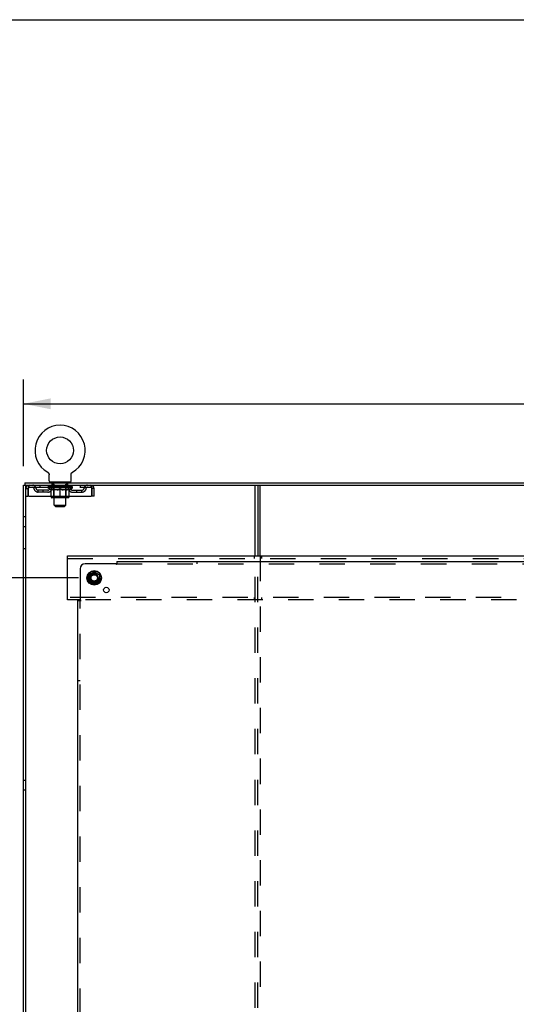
# Model space of a CAD drawing. Header units: inches. Extents: x 0 to 236, y 0 to 153.
# Tile 11 of 37: x 79 to 104, y 102 to 153. Entities that reach past the tile are written whole.
import ezdxf

# ---------------------------------------------------------------- set-up
doc = ezdxf.new("R2010")
doc.units = ezdxf.units.IN
doc.header["$LTSCALE"] = 12.986111
doc.header["$MEASUREMENT"] = 0
doc.linetypes.add('DOT', pattern=[0.2, 0.1, -0.1])
doc.linetypes.add('HIDDEN', pattern=[0.2, 0.1, -0.1])
doc.layers.get('0').update_dxf_attribs({"linetype": 'CONTINUOUS'})
for name, color, linetype in [('DEFAULT_2', 8, 'HIDDEN'), ('DIMENSIONS', 7, 'CONTINUOUS'), ('SUBPANELS', 7, 'CONTINUOUS')]:
    doc.layers.add(name, color=color, linetype=linetype)
doc.styles.get("Standard").update_dxf_attribs({"font": 'arial.ttf'})
doc.dimstyles.new('DIMSTYLE_1', dxfattribs={"dimtxt": 1.041667, "dimasz": 1.388889, "dimexe": 0.09, "dimexo": 0.07, "dimgap": 0.0375, "dimtad": 0, "dimtih": 1, "dimtoh": 1, "dimzin": 4, "dimdsep": 46, "dimtxsty": 'Standard', "dimblk": '_FILLED', "dimblk1": '_FILLED', "dimblk2": '_FILLED', "dimcen": 0.09, "dimadec": 3, "dimazin": 1, "dimtfac": 1, "dimtdec": 3, "dimtofl": 0, "dimtmove": 0, "dimatfit": 3, "dimldrblk": '_FILLED', "dimfxl": 0, "dimtolj": 1, "dimtzin": 4, "dimarcsym": 0})

# ---------------------------------------------------------------- blocks, each defined once
blk = doc.blocks.new('_FILLED')
at = {"color": 0, "linetype": 'ByBlock'}
blk.add_solid([(0, 0), (-1, 0.2), (-1, -0.2)], dxfattribs=at)
blk = doc.blocks.new('*D5')
at = {"layer": 'DIMENSIONS', "color": 2, "linetype": 'Continuous'}
for p, q in [((79.091, 129.895), (79.091, 134.343)), ((197.091, 129.895), (197.091, 134.343)), ((79.091, 133.093), (135.345, 133.093)), ((197.091, 133.093), (140.836, 133.093))]:
    blk.add_line(p, q, dxfattribs=at)
at = {"layer": 'DIMENSIONS', "color": 2, "linetype": 'Continuous', "xscale": 1.3888888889, "yscale": 1.3888888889, "zscale": 1.3888888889, "rotation": 180}
blk.add_blockref('_FILLED', (79.091, 133.093), dxfattribs=at)
at = {"layer": 'DIMENSIONS', "color": 2, "linetype": 'Continuous', "xscale": 1.3888888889, "yscale": 1.3888888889, "zscale": 1.3888888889}
blk.add_blockref('_FILLED', (197.091, 133.093), dxfattribs=at)
at = {"layer": 'DIMENSIONS', "color": 2, "linetype": 'Continuous', "insert": (138.091, 133.614), "char_height": 1.0417, "width": 4.44935, "attachment_point": 2, "line_spacing_factor": 0.9}
blk.add_mtext('118.00', dxfattribs=at)
blk = doc.blocks.new('*D9')
at = {"layer": 'DIMENSIONS', "color": 2, "linetype": 'Continuous'}
for p, q in [((75.854, 128.922), (75.854, 131.7)), ((78.181, 128.922), (74.604, 128.922)), ((81.909, 124.172), (74.604, 124.172)), ((75.854, 124.172), (75.854, 121.395))]:
    blk.add_line(p, q, dxfattribs=at)
at = {"layer": 'DIMENSIONS', "color": 2, "linetype": 'Continuous', "xscale": 1.3888888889, "yscale": 1.3888888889, "zscale": 1.3888888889}
for p, rotation in [((75.854, 128.922), 270), ((75.854, 124.172), 90)]:
    blk.add_blockref('_FILLED', p, dxfattribs=dict(at, rotation=rotation))
at = {"layer": 'DIMENSIONS', "color": 2, "linetype": 'Continuous', "insert": (75.854, 127.944), "char_height": 1.0417, "width": 2.8307, "attachment_point": 2, "line_spacing_factor": 0.9}
blk.add_mtext('4.75\\PI.D.', dxfattribs=at)
blk = doc.blocks.new('*D12')
at = {"layer": 'DIMENSIONS', "color": 2, "linetype": 'Continuous'}
for p, q in [((82.716, 54.895), (82.716, 64.193)), ((79.216, 62.943), (76.438, 62.943)), ((82.716, 62.943), (85.486, 62.943))]:
    blk.add_line(p, q, dxfattribs=at)
at = {"layer": 'DIMENSIONS', "color": 2, "linetype": 'Continuous', "xscale": 1.3888888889, "yscale": 1.3888888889, "zscale": 1.3888888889}
blk.add_blockref('_FILLED', (79.216, 62.943), dxfattribs=at)
at = {"layer": 'DIMENSIONS', "color": 2, "linetype": 'Continuous', "xscale": 1.3888888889, "yscale": 1.3888888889, "zscale": 1.3888888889, "rotation": 180}
blk.add_blockref('_FILLED', (82.716, 62.943), dxfattribs=at)
at = {"layer": 'DIMENSIONS', "color": 2, "linetype": 'Continuous', "insert": (86.007, 63.464), "char_height": 1.0417, "width": 2.8307, "attachment_point": 1, "line_spacing_factor": 0.9}
blk.add_mtext('3.50\\PI.D.', dxfattribs=at)
blk = doc.blocks.new('*D36')
at = {"layer": 'DIMENSIONS', "color": 2, "linetype": 'Continuous'}
for p, q in [((81.909, 124.172), (70.778, 124.172)), ((72.028, 124.172), (72.028, 90.852)), ((72.028, 53.922), (72.028, 87.206)), ((81.909, 53.922), (70.778, 53.922))]:
    blk.add_line(p, q, dxfattribs=at)
at = {"layer": 'DIMENSIONS', "color": 2, "linetype": 'Continuous', "xscale": 1.3888888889, "yscale": 1.3888888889, "zscale": 1.3888888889}
for p, rotation in [((72.028, 124.172), 90), ((72.028, 53.922), 270)]:
    blk.add_blockref('_FILLED', p, dxfattribs=dict(at, rotation=rotation))
at = {"layer": 'DIMENSIONS', "color": 2, "linetype": 'Continuous', "insert": (72.028, 90.331), "char_height": 1.0417, "width": 3.64002, "attachment_point": 2, "line_spacing_factor": 0.9}
blk.add_mtext('70.25\\PREF', dxfattribs=at)

msp = doc.modelspace()

# ---------------------------------------------------------------- linework, layer by layer
at = {"color": 7, "linetype": 'Continuous'}
for p, q in [((0, 152.778), (236.111, 152.778)), ((80.331, 129.585), (80.33, 129.586)), ((80.33, 129.586), (80.335, 129.583)), ((80.332, 129.585), (80.333, 129.584)), ((80.335, 129.583), (80.339, 129.58)), ((80.339, 129.58), (80.343, 129.577)), ((80.343, 129.577), (80.347, 129.574)), ((80.347, 129.574), (80.351, 129.571)), ((80.351, 129.571), (80.355, 129.568)), ((80.355, 129.568), (80.359, 129.564)), ((80.359, 129.564), (80.363, 129.561)), ((80.362, 129.561), (80.366, 129.557)), ((80.366, 129.557), (80.369, 129.553)), ((80.369, 129.553), (80.373, 129.549)), ((80.372, 129.549), (80.376, 129.545)), ((80.376, 129.545), (80.379, 129.541)), ((80.378, 129.541), (80.381, 129.537)), ((80.381, 129.537), (80.384, 129.533)), ((80.384, 129.533), (80.386, 129.528)), ((80.386, 129.528), (80.389, 129.524)), ((80.389, 129.524), (80.391, 129.519)), ((80.391, 129.519), (80.393, 129.514)), ((80.393, 129.514), (80.395, 129.51)), ((80.395, 129.51), (80.396, 129.505)), ((80.396, 129.505), (80.398, 129.5)), ((80.398, 129.5), (80.399, 129.495)), ((80.399, 129.495), (80.4, 129.49)), ((80.4, 129.49), (80.401, 129.485)), ((80.401, 129.485), (80.402, 129.48)), ((80.402, 129.48), (80.403, 129.475)), ((80.403, 129.465), (80.403, 129.461)), ((80.403, 129.146), (80.403, 129.461)), ((81.528, 129.146), (81.528, 129.461)), ((81.529, 129.475), (81.53, 129.48)), ((81.529, 129.47), (81.529, 129.475)), ((81.53, 129.485), (81.531, 129.49)), ((81.53, 129.48), (81.53, 129.485)), ((81.531, 129.49), (81.532, 129.495)), ((81.532, 129.495), (81.534, 129.5)), ((81.534, 129.5), (81.535, 129.505)), ((81.535, 129.505), (81.537, 129.51)), ((81.537, 129.51), (81.539, 129.514)), ((81.539, 129.514), (81.541, 129.519)), ((81.541, 129.519), (81.543, 129.524)), ((81.543, 129.524), (81.545, 129.528)), ((81.545, 129.528), (81.548, 129.533)), ((81.548, 129.533), (81.55, 129.537)), ((81.55, 129.537), (81.553, 129.541)), ((81.553, 129.541), (81.556, 129.545)), ((81.556, 129.545), (81.559, 129.549)), ((81.559, 129.549), (81.562, 129.553)), ((81.562, 129.553), (81.566, 129.557)), ((81.566, 129.557), (81.569, 129.561)), ((81.569, 129.561), (81.573, 129.564)), ((81.573, 129.564), (81.576, 129.568)), ((81.576, 129.568), (81.58, 129.571)), ((81.58, 129.571), (81.584, 129.574)), ((81.584, 129.574), (81.588, 129.577)), ((81.588, 129.577), (81.592, 129.58)), ((81.592, 129.58), (81.597, 129.583)), ((81.592, 129.58), (81.594, 129.581)), ((81.597, 129.583), (81.601, 129.586)), ((81.598, 129.584), (81.6, 129.585)), ((79.091, 45.172), (79.091, 128.922)), ((79.091, 128.922), (197.091, 128.922)), ((79.153, 129.047), (79.153, 128.922)), ((79.153, 129.047), (197.028, 129.047)), ((79.216, 45.172), (79.216, 128.922)), ((79.216, 128.755), (79.32, 128.755)), ((79.32, 128.755), (79.32, 128.36)), ((80.466, 129.077), (80.466, 129.047)), ((81.466, 129.077), (80.466, 129.077)), ((81.466, 129.077), (81.466, 129.047)), ((82.612, 128.36), (82.612, 128.755)), ((82.716, 128.755), (82.612, 128.755)), ((90.966, 125.297), (90.966, 128.922)), ((91.091, 128.922), (91.091, 125.297)), ((79.216, 128.36), (79.32, 128.36)), ((80.502, 128.318), (80.502, 128.36)), ((81.392, 128.281), (80.539, 128.281)), ((80.666, 127.896), (80.666, 128.281)), ((80.966, 128.281), (80.966, 128.36)), ((81.266, 127.896), (81.266, 128.281)), ((81.429, 128.318), (81.429, 128.36)), ((82.716, 128.36), (82.612, 128.36)), ((80.735, 127.827), (80.666, 127.896)), ((80.666, 127.896), (81.266, 127.896)), ((80.735, 127.827), (81.197, 127.827)), ((81.197, 127.827), (81.266, 127.896)), ((79.091, 125.672), (79.216, 125.672)), ((81.341, 123.047), (81.341, 125.297)), ((81.341, 125.297), (194.466, 125.297)), ((82.438, 124.327), (82.438, 124.018)), ((82.443, 124.335), (82.711, 124.49)), ((82.721, 124.49), (82.988, 124.335)), ((82.993, 124.327), (82.993, 124.018)), ((82.711, 123.855), (82.443, 124.009)), ((82.988, 124.009), (82.721, 123.855)), ((81.993, 123.047), (81.341, 123.047))]:
    msp.add_line(p, q, dxfattribs=at)
at = {"color": 3, "linetype": 'Continuous'}
for p, q in [((79.35, 128.36), (79.35, 128.755)), ((82.582, 128.755), (82.582, 128.36)), ((82.716, 128.36), (82.716, 128.755)), ((91.216, 125.297), (91.216, 128.922)), ((79.35, 128.36), (82.582, 128.36))]:
    msp.add_line(p, q, dxfattribs=at)
at = {"color": 7, "linetype": 'Continuous'}
for points in [[(80.403, 129.475), (80.403, 129.47), (80.403, 129.465)], [(81.528, 129.461), (81.528, 129.465), (81.529, 129.47)], [(81.528, 129.461), (81.528, 129.465), (81.529, 129.47)]]:
    msp.add_lwpolyline(points, dxfattribs=at)
at = {"color": 3, "linetype": 'Continuous'}
for points in [[(79.35, 128.755), (79.352, 128.774), (79.354, 128.793), (79.357, 128.811), (79.359, 128.828), (79.362, 128.844), (79.364, 128.86), (79.366, 128.873), (79.369, 128.886), (79.371, 128.897), (79.373, 128.906), (79.376, 128.913), (79.378, 128.918), (79.38, 128.921), (79.383, 128.922)], [(82.549, 128.922), (82.551, 128.921), (82.553, 128.918), (82.556, 128.913), (82.558, 128.906), (82.561, 128.897), (82.563, 128.886), (82.565, 128.873), (82.568, 128.86), (82.57, 128.844), (82.572, 128.828), (82.575, 128.811), (82.577, 128.793), (82.579, 128.774), (82.582, 128.755)]]:
    msp.add_lwpolyline(points, dxfattribs=at)
at = {"color": 7, "linetype": 'Continuous'}
for centre, radius in [((80.966, 130.705), 0.688), ((82.716, 124.172), 0.372), ((82.716, 124.172), 0.356), ((82.716, 124.172), 0.204), ((82.716, 124.172), 0.188)]:
    msp.add_circle(centre, radius, dxfattribs=at)
for centre, radius, start, end in [((80.966, 130.705), 1.288, 299.5053, 240.4947), ((79.383, 128.755), 0.063, 114.0184, 180), ((80.472, 129.146), 0.069, 180, 265), ((81.459, 129.146), 0.069, 275, 360), ((82.549, 128.755), 0.063, 0, 65.9816), ((80.539, 128.318), 0.0371, 180, 270), ((81.392, 128.318), 0.0371, 270, 360), ((82.448, 124.327), 0.01, 120, 179.9876), ((82.716, 124.481), 0.01, 60, 120), ((82.983, 124.327), 0.01, 0, 60), ((82.448, 124.018), 0.01, 180.0113, 239.988), ((82.716, 123.864), 0.01, 240.0117, 299.9873), ((82.983, 124.018), 0.01, 300.0108, 360)]:
    msp.add_arc(centre, radius, start, end, dxfattribs=at)
at = {"color": 3, "linetype": 'Continuous'}
for centre, start, end in [((79.383, 128.755), 90, 180), ((82.549, 128.755), 0, 90)]:
    msp.add_arc(centre, 0.167, start, end, dxfattribs=at)
at = {"layer": 'DEFAULT_2', "color": 8, "linetype": 'HIDDEN'}
for p, q in [((80.33, 129.586), (80.33, 129.586)), ((80.338, 129.581), (80.339, 129.58)), ((81.601, 129.585), (81.601, 129.586)), ((79.383, 128.818), (79.383, 128.922)), ((79.383, 128.818), (82.549, 128.818)), ((79.851, 128.567), (79.851, 128.671)), ((80.334, 128.671), (79.851, 128.671)), ((79.935, 128.922), (79.935, 128.818)), ((80.101, 128.567), (80.101, 128.671)), ((80.333, 128.793), (80.333, 128.839)), ((80.492, 128.681), (80.333, 128.793)), ((81.599, 128.793), (80.333, 128.793)), ((80.342, 128.833), (80.342, 128.839)), ((80.351, 128.829), (80.351, 128.833)), ((80.351, 128.829), (81.581, 128.829)), ((80.36, 128.829), (80.36, 128.833)), ((80.361, 128.829), (80.361, 128.833)), ((80.371, 128.833), (80.371, 128.839)), ((80.387, 128.829), (80.387, 128.833)), ((80.389, 128.829), (80.389, 128.833)), ((80.417, 128.833), (80.417, 128.839)), ((80.432, 128.829), (80.432, 128.833)), ((80.435, 128.829), (80.435, 128.833)), ((80.639, 128.832), (80.438, 128.832)), ((80.481, 128.833), (80.481, 128.839)), ((80.482, 128.829), (80.482, 128.832)), ((80.483, 128.829), (80.483, 128.832)), ((80.486, 128.829), (80.486, 128.832)), ((80.492, 128.681), (80.502, 128.681)), ((80.493, 128.829), (80.493, 128.833)), ((80.493, 128.829), (80.493, 128.832)), ((80.496, 128.829), (80.496, 128.833)), ((80.5, 128.829), (80.5, 128.833)), ((80.502, 128.36), (80.502, 128.724)), ((80.502, 128.724), (80.528, 128.714)), ((80.504, 128.829), (80.504, 128.832)), ((80.518, 128.829), (80.518, 128.832)), ((80.528, 128.818), (80.528, 128.922)), ((80.536, 128.829), (80.536, 128.832)), ((80.537, 128.829), (80.537, 128.835)), ((80.557, 128.829), (80.557, 128.832)), ((80.557, 128.829), (80.557, 128.832)), ((80.559, 128.833), (80.559, 128.839)), ((80.563, 128.922), (80.563, 129.077)), ((80.568, 128.829), (80.568, 128.833)), ((80.573, 128.829), (80.573, 128.833)), ((80.582, 128.829), (80.582, 128.832)), ((80.593, 128.829), (80.593, 128.837)), ((80.601, 128.987), (80.601, 129.067)), ((80.609, 128.829), (80.609, 128.832)), ((80.671, 128.977), (80.611, 128.977)), ((80.612, 128.829), (80.612, 128.832)), ((80.639, 128.829), (80.639, 128.832)), ((80.706, 128.832), (80.644, 128.832)), ((80.824, 128.681), (80.645, 128.681)), ((80.649, 128.833), (80.649, 128.839)), ((80.653, 128.321), (80.653, 128.79)), ((80.656, 128.829), (80.656, 128.833)), ((80.661, 128.829), (80.661, 128.833)), ((80.666, 128.281), (80.666, 128.967)), ((80.667, 128.829), (80.667, 128.838)), ((80.671, 128.829), (80.671, 128.832)), ((80.682, 128.829), (80.682, 128.832)), ((80.706, 128.829), (80.706, 128.832)), ((80.781, 128.832), (80.722, 128.832)), ((80.742, 128.829), (80.742, 128.832)), ((80.749, 128.833), (80.749, 128.839)), ((80.753, 128.829), (80.753, 128.833)), ((80.755, 128.829), (80.755, 128.839)), ((80.758, 128.829), (80.758, 128.833)), ((80.765, 128.829), (80.765, 128.833)), ((80.781, 128.829), (80.781, 128.832)), ((80.861, 128.832), (80.807, 128.832)), ((80.82, 128.829), (80.82, 128.832)), ((80.851, 128.832), (80.966, 128.839)), ((80.856, 128.833), (80.856, 128.839)), ((80.856, 128.833), (80.856, 128.839)), ((80.856, 128.839), (80.856, 128.839)), ((80.856, 128.829), (80.856, 128.833)), ((80.86, 128.829), (80.86, 128.833)), ((80.861, 128.829), (80.861, 128.832)), ((80.862, 128.829), (80.862, 128.833)), ((80.945, 128.832), (80.897, 128.832)), ((80.902, 128.829), (80.902, 128.832)), ((80.945, 128.829), (80.945, 128.832)), ((80.963, 128.829), (80.963, 128.833)), ((80.963, 128.829), (80.963, 128.833)), ((80.963, 128.833), (80.963, 128.833)), ((80.966, 128.833), (80.966, 128.839)), ((80.966, 128.36), (80.966, 128.725)), ((80.968, 128.829), (80.968, 128.833)), ((80.968, 128.829), (80.968, 128.833)), ((80.968, 128.833), (80.968, 128.833)), ((80.97, 128.832), (81.035, 128.832)), ((80.987, 128.829), (80.987, 128.832)), ((81.003, 128.832), (81.003, 128.837)), ((81.003, 128.837), (81.08, 128.832)), ((81.024, 128.832), (81.024, 128.836)), ((81.029, 128.829), (81.029, 128.832)), ((81.07, 128.829), (81.07, 128.833)), ((81.07, 128.829), (81.07, 128.832)), ((81.07, 128.832), (81.125, 128.832)), ((81.071, 128.829), (81.071, 128.833)), ((81.075, 128.833), (81.075, 128.839)), ((81.075, 128.839), (81.076, 128.839)), ((81.075, 128.829), (81.075, 128.833)), ((81.076, 128.833), (81.076, 128.839)), ((81.287, 128.681), (81.107, 128.681)), ((81.112, 128.829), (81.112, 128.832)), ((81.151, 128.829), (81.151, 128.832)), ((81.151, 128.832), (81.21, 128.832)), ((81.166, 128.829), (81.166, 128.833)), ((81.174, 128.829), (81.174, 128.833)), ((81.176, 128.829), (81.176, 128.839)), ((81.179, 128.829), (81.179, 128.833)), ((81.182, 128.833), (81.182, 128.839)), ((81.19, 128.829), (81.19, 128.832)), ((81.226, 128.829), (81.226, 128.832)), ((81.226, 128.832), (81.288, 128.832)), ((81.25, 128.829), (81.25, 128.832)), ((81.321, 128.977), (81.261, 128.977)), ((81.261, 128.829), (81.261, 128.832)), ((81.265, 128.829), (81.265, 128.838)), ((81.266, 128.281), (81.266, 128.967)), ((81.271, 128.829), (81.271, 128.833)), ((81.276, 128.829), (81.276, 128.833)), ((81.279, 128.321), (81.279, 128.79)), ((81.282, 128.833), (81.282, 128.839)), ((81.293, 128.829), (81.293, 128.832)), ((81.293, 128.832), (81.494, 128.832)), ((81.32, 128.829), (81.32, 128.832)), ((81.323, 128.829), (81.323, 128.832)), ((81.331, 128.987), (81.331, 129.067)), ((81.338, 128.829), (81.338, 128.837)), ((81.35, 128.829), (81.35, 128.832)), ((81.359, 128.829), (81.359, 128.833)), ((81.363, 128.829), (81.363, 128.833)), ((81.369, 128.922), (81.369, 129.077)), ((81.373, 128.833), (81.373, 128.839)), ((81.374, 128.829), (81.374, 128.832)), ((81.374, 128.829), (81.374, 128.832)), ((81.395, 128.829), (81.395, 128.835)), ((81.395, 128.829), (81.395, 128.832)), ((81.403, 128.818), (81.403, 128.922)), ((81.413, 128.829), (81.413, 128.832)), ((81.427, 128.829), (81.427, 128.832)), ((81.429, 128.36), (81.429, 128.724)), ((81.429, 128.681), (81.44, 128.681)), ((81.432, 128.829), (81.432, 128.833)), ((81.435, 128.829), (81.435, 128.833)), ((81.439, 128.829), (81.439, 128.833)), ((81.439, 128.829), (81.439, 128.832)), ((81.44, 128.681), (81.599, 128.793)), ((81.446, 128.829), (81.446, 128.832)), ((81.449, 128.829), (81.449, 128.832)), ((81.45, 128.829), (81.45, 128.832)), ((81.451, 128.833), (81.451, 128.839)), ((81.497, 128.829), (81.497, 128.833)), ((81.5, 128.829), (81.5, 128.833)), ((81.514, 128.833), (81.514, 128.839)), ((81.543, 128.829), (81.543, 128.833)), ((81.545, 128.829), (81.545, 128.833)), ((81.561, 128.833), (81.561, 128.839)), ((81.571, 128.829), (81.571, 128.833)), ((81.572, 128.829), (81.572, 128.833)), ((81.581, 128.829), (81.581, 128.833)), ((81.589, 128.833), (81.589, 128.839)), ((81.597, 128.671), (82.08, 128.671)), ((81.599, 128.793), (81.599, 128.839)), ((81.83, 128.567), (81.83, 128.671)), ((81.997, 128.922), (81.997, 128.818)), ((82.08, 128.567), (82.08, 128.671)), ((82.549, 128.922), (82.549, 128.818)), ((80.334, 128.567), (79.851, 128.567)), ((80.653, 128.321), (80.613, 128.281)), ((80.666, 128.321), (80.653, 128.321)), ((80.653, 128.321), (81.279, 128.321)), ((81.279, 128.321), (81.266, 128.321)), ((81.279, 128.321), (81.318, 128.281)), ((81.597, 128.567), (82.08, 128.567)), ((79.216, 127.297), (79.091, 127.297)), ((79.216, 126.797), (79.091, 126.797)), ((81.341, 125.172), (194.466, 125.172)), ((90.903, 125.297), (90.903, 125.172)), ((90.966, 52.797), (90.966, 125.297)), ((91.091, 52.797), (91.091, 125.297)), ((91.216, 125.297), (91.216, 52.797)), ((91.278, 125.297), (91.278, 125.172)), ((194.466, 123.172), (81.341, 123.172)), ((90.903, 123.172), (90.903, 123.047)), ((91.278, 123.172), (91.278, 123.047)), ((153.689, 123.047), (81.993, 123.047)), ((79.216, 113.797), (79.091, 113.797)), ((79.216, 113.297), (79.091, 113.297))]:
    msp.add_line(p, q, dxfattribs=at)
for points in [[(79.35, 128.755), (79.352, 128.762), (79.354, 128.769), (79.357, 128.776), (79.359, 128.783), (79.362, 128.789), (79.364, 128.795), (79.366, 128.8), (79.369, 128.805), (79.371, 128.809), (79.373, 128.812), (79.376, 128.815), (79.378, 128.817), (79.38, 128.818), (79.383, 128.818)], [(80.645, 128.681), (80.621, 128.686), (80.598, 128.691), (80.574, 128.698), (80.551, 128.706), (80.527, 128.714), (80.502, 128.724)], [(80.528, 128.714), (80.553, 128.706), (80.578, 128.698), (80.603, 128.691), (80.628, 128.686), (80.652, 128.681)], [(80.815, 128.681), (80.84, 128.686), (80.865, 128.691), (80.889, 128.698), (80.915, 128.706), (80.94, 128.715), (80.966, 128.725)], [(80.966, 128.723), (80.941, 128.714), (80.918, 128.705), (80.894, 128.698), (80.871, 128.691), (80.848, 128.686), (80.824, 128.681)], [(80.966, 128.725), (80.992, 128.715), (81.017, 128.706), (81.042, 128.698), (81.067, 128.691), (81.092, 128.686), (81.117, 128.681)], [(81.107, 128.681), (81.084, 128.686), (81.06, 128.691), (81.037, 128.698), (81.014, 128.705), (80.99, 128.714), (80.966, 128.723)], [(81.279, 128.681), (81.304, 128.686), (81.329, 128.691), (81.354, 128.698), (81.378, 128.706)], [(81.429, 128.724), (81.405, 128.714), (81.381, 128.705), (81.357, 128.698), (81.333, 128.691), (81.31, 128.686), (81.287, 128.681)], [(81.378, 128.706), (81.404, 128.715), (81.429, 128.724)], [(82.549, 128.818), (82.551, 128.818), (82.553, 128.817), (82.556, 128.815), (82.558, 128.812), (82.561, 128.809), (82.563, 128.805), (82.565, 128.8), (82.568, 128.795), (82.57, 128.789), (82.572, 128.783), (82.575, 128.776), (82.577, 128.769), (82.579, 128.762), (82.582, 128.755)]]:
    msp.add_lwpolyline(points, dxfattribs=at)
for radius in [0.312, 0.183, 0.165]:
    msp.add_circle((82.716, 124.172), radius, dxfattribs=at)
at = {"layer": 'DEFAULT_2', "color": 8, "linetype": 'DOT'}
msp.add_circle((82.716, 124.172), 0.17, dxfattribs=at)
at = {"layer": 'DEFAULT_2', "color": 8, "linetype": 'HIDDEN'}
for centre, radius, start, end in [((79.383, 128.755), 0.063, 90, 114.0184), ((79.562, 128.755), 0.167, 8.0716, 90), ((79.563, 128.756), 0.0625, 7.9863, 90), ((79.851, 128.796), 0.229, 187.9863, 270), ((79.851, 128.796), 0.125, 188.0716, 270), ((80.334, 128.796), 0.125, 270, 351.9284), ((80.334, 128.796), 0.229, 270, 352.0137), ((80.623, 128.755), 0.167, 90, 171.9284), ((80.472, 129.146), 0.069, 265, 270), ((80.623, 128.756), 0.0625, 90, 172.0137), ((80.591, 129.067), 0.01, 0, 90), ((80.611, 128.987), 0.01, 180, 270), ((80.613, 128.79), 0.0398, 0, 90), ((80.656, 128.967), 0.01, 0, 90), ((81.276, 128.967), 0.01, 90, 180), ((81.318, 128.79), 0.0398, 90, 180), ((81.308, 128.755), 0.167, 8.0716, 90), ((81.309, 128.756), 0.0625, 7.9863, 90), ((81.321, 128.987), 0.01, 270, 360), ((81.341, 129.067), 0.01, 90, 180), ((81.597, 128.796), 0.229, 187.9863, 270), ((81.459, 129.146), 0.069, 270, 275), ((81.597, 128.796), 0.125, 188.0716, 270), ((82.08, 128.796), 0.125, 270, 351.9284), ((82.08, 128.796), 0.229, 270, 352.0137), ((82.369, 128.755), 0.167, 90, 171.9284), ((82.369, 128.756), 0.0625, 90, 172.0137), ((82.549, 128.755), 0.063, 65.9816, 90)]:
    msp.add_arc(centre, radius, start, end, dxfattribs=at)
for centre, major_axis, ratio, start_param, end_param in [((80.313, 128.827), (0.198, 0), 0.060556, 0.430652, 1.470503), ((80.966, 128.839), (0.633, 0.007), 0.05963, 2.96643, 3.140963), ((80.966, 128.839), (0.633, 0), 0.060556, -3.141593, -2.96706), ((80.313, 128.821), (0.198, 0.002), 0.05963, 1.376596, 1.469874), ((80.357, 128.827), (0.198, -0.002), 0.05963, 0.605815, 1.645666), ((80.288, 128.827), (0.198, 0.002), 0.05963, 0.25549, 1.295341), ((80.966, 128.839), (0.633, 0.013), 0.05688, 2.791345, 2.965878), ((80.966, 128.839), (0.633, -0.007), 0.05963, -2.96643, -2.791898), ((80.357, 128.821), (0.198, 0), 0.060556, 1.551758, 1.645036), ((80.288, 128.821), (0.198, 0.004), 0.05688, 1.20151, 1.294789), ((80.358, 128.823), (0.164, 0.002), 0.05963, 1.065228, 1.614276), ((80.338, 128.823), (0.164, 0.003), 0.05688, 0.890143, 1.43919), ((80.396, 128.823), (0.164, 0), 0.060556, 1.240391, 1.789438), ((80.419, 128.827), (0.198, -0.004), 0.05688, 0.7809, 1.820751), ((80.966, 128.839), (0.633, 0.019), 0.052395, 2.616403, 2.790936), ((80.285, 128.827), (0.198, 0.004), 0.05688, 0.080405, 1.120256), ((80.966, 128.839), (0.633, -0.013), 0.05688, -2.791345, -2.616812), ((80.419, 128.821), (0.198, -0.002), 0.05963, 1.72692, 1.820198), ((80.285, 128.821), (0.198, 0.006), 0.052395, 1.026568, 1.119847), ((80.338, 128.823), (0.164, 0.005), 0.052395, 0.715201, 1.264248), ((80.452, 128.823), (0.164, -0.002), 0.05963, 1.415553, 1.9646), ((80.499, 128.827), (0.198, -0.006), 0.052395, 0.955842, 1.995693), ((80.966, 128.839), (0.633, 0.025), 0.046319, 2.441654, 2.616187), ((80.966, 128.839), (0.633, -0.019), 0.052395, -2.616403, -2.44187), ((80.302, 128.827), (0.198, 0.006), 0.052395, -0.094537, 0.945314), ((80.499, 128.821), (0.198, -0.004), 0.05688, 1.902006, 1.995284), ((80.302, 128.821), (0.198, 0.008), 0.046319, 0.851819, 0.945098), ((80.356, 128.823), (0.164, 0.006), 0.046319, 0.540452, 1.089499), ((80.523, 128.823), (0.164, -0.003), 0.05688, 1.590638, 2.139686), ((80.592, 128.827), (0.198, -0.008), 0.046319, 1.130591, 2.170442), ((80.966, 128.839), (0.633, 0.029), 0.038841, 2.267123, 2.441656), ((80.966, 128.839), (0.633, -0.025), 0.046319, -2.441654, -2.267121), ((80.339, 128.827), (0.198, 0.008), 0.046319, -0.269286, 0.770565), ((80.592, 128.821), (0.198, -0.006), 0.052395, 2.076947, 2.170226), ((80.339, 128.821), (0.198, 0.009), 0.038841, 0.677289, 0.770567), ((80.393, 128.823), (0.164, 0.008), 0.038841, 0.365921, 0.914969), ((80.607, 128.823), (0.164, -0.005), 0.052395, 1.76558, 2.314627), ((80.697, 128.827), (0.198, -0.009), 0.038841, 1.305122, 2.344973), ((80.966, 128.839), (0.633, 0.033), 0.030195, 2.09281, 2.267343), ((80.395, 128.827), (0.198, 0.009), 0.038841, -0.443817, 0.596034), ((80.966, 128.839), (0.633, -0.029), 0.038841, -2.267123, -2.092591), ((80.697, 128.821), (0.198, -0.008), 0.046319, 2.251696, 2.344975), ((80.395, 128.821), (0.198, 0.01), 0.030195, 0.502975, 0.596254), ((80.447, 128.823), (0.164, 0.009), 0.030195, 0.191608, 0.740655), ((80.703, 128.823), (0.164, -0.006), 0.046319, 1.940329, 2.489376), ((80.468, 128.827), (0.198, 0.01), 0.030195, 5.665055, 6.704906), ((80.81, 128.827), (0.198, -0.01), 0.030195, 1.479435, 2.519286), ((80.966, 128.839), (0.633, 0.036), 0.020645, 8.201872, 8.376405), ((80.966, 128.839), (0.633, -0.033), 0.030195, -2.09281, -1.918277), ((80.81, 128.821), (0.198, -0.009), 0.038841, 2.426227, 2.519505), ((80.468, 128.821), (0.198, 0.011), 0.020645, 0.328852, 0.422131), ((80.517, 128.823), (0.164, 0.009), 0.020645, 6.30067, 6.849717), ((80.806, 128.823), (0.164, -0.008), 0.038841, 2.11486, 2.663907), ((80.557, 128.827), (0.198, 0.011), 0.020645, -0.792253, 0.247598), ((80.928, 128.827), (0.198, -0.011), 0.020645, 1.653558, 2.693409), ((80.966, 128.839), (0.633, 0.038), 0.010478, 1.744704, 1.919237), ((80.966, 128.839), (0.633, -0.036), 0.020645, -1.918687, -1.744154), ((80.928, 128.821), (0.198, -0.01), 0.030195, 2.60054, 2.693819), ((80.557, 128.821), (0.198, 0.012), 0.010478, 0.154869, 0.248148), ((80.601, 128.823), (0.164, 0.01), 0.010478, 6.126688, 6.675735), ((80.915, 128.823), (0.164, -0.009), 0.030195, 2.289173, 2.83822), ((80.658, 128.827), (0.198, 0.012), 0.010478, -0.966236, -0.000846), ((81.047, 128.827), (0.198, -0.012), 0.010478, 1.827541, 2.867392), ((80.966, 128.839), (0.633, -0.038), 0.010478, 4.538481, 4.720178), ((81.047, 128.821), (0.198, -0.011), 0.020645, 2.774664, 2.867942), ((81.025, 128.823), (0.164, -0.009), 0.020645, 2.463296, 3.012344), ((80.885, 128.827), (0.198, 0.012), 0.010478, 0.274201, 1.314052), ((80.799, 128.823), (0.164, 0.01), 0.010478, -0.000483, 0.504314), ((80.769, 128.821), (0.198, 0.012), 0.010478, 0.099668, 0.192946), ((80.966, 128.839), (0.633, 0.038), 0.010478, -1.571421, -1.396888), ((81.163, 128.821), (0.198, -0.012), 0.010478, 2.74231, 2.948646), ((81.133, 128.823), (0.164, -0.01), 0.010478, 2.637279, 3.14189), ((81.004, 128.827), (0.198, 0.011), 0.020645, 0.448184, 1.488034), ((80.907, 128.823), (0.164, 0.009), 0.020645, 0.129249, 0.678296), ((80.885, 128.821), (0.198, 0.011), 0.020645, 0.273651, 0.366929), ((81.273, 128.827), (0.198, -0.012), 0.010478, -3.140747, -2.175357), ((80.966, 128.839), (0.633, 0.036), 0.020645, -1.397439, -1.222906), ((80.966, 128.839), (0.633, -0.038), 0.010478, 1.222355, 1.396888), ((81.122, 128.827), (0.198, 0.01), 0.030195, 0.622307, 1.662158), ((81.017, 128.823), (0.164, 0.009), 0.030195, 0.303372, 0.852419), ((81.33, 128.823), (0.164, -0.01), 0.010478, 2.749043, 3.29809), ((81.374, 128.827), (0.198, -0.011), 0.020645, 2.893995, 3.933846), ((81.004, 128.821), (0.198, 0.01), 0.030195, 0.447774, 0.541052), ((81.374, 128.821), (0.198, -0.012), 0.010478, 2.893445, 2.986723), ((80.966, 128.839), (0.633, 0.033), 0.030195, -1.223315, -1.048783), ((80.966, 128.839), (0.633, -0.036), 0.020645, 1.048373, 1.222906), ((81.235, 128.827), (0.198, 0.009), 0.038841, 0.79662, 1.836471), ((81.125, 128.823), (0.164, 0.008), 0.038841, 0.477686, 1.026733), ((81.414, 128.823), (0.164, -0.009), 0.020645, 2.57506, 3.124108), ((81.463, 128.827), (0.198, -0.01), 0.030195, 2.719872, 3.759723), ((81.339, 128.827), (0.198, 0.008), 0.046319, 0.971151, 2.011002), ((81.122, 128.821), (0.198, 0.009), 0.038841, 0.622087, 0.715366), ((81.463, 128.821), (0.198, -0.011), 0.020645, 2.719462, 2.812741), ((80.966, 128.839), (0.633, 0.029), 0.038841, -1.049002, -0.874469), ((80.966, 128.839), (0.633, -0.033), 0.030195, 0.87425, 1.048783), ((81.229, 128.823), (0.164, 0.006), 0.046319, 0.652216, 1.201263), ((81.433, 128.827), (0.198, 0.006), 0.052395, 1.1459, 2.185751), ((81.484, 128.823), (0.164, -0.009), 0.030195, 2.400937, 2.949985), ((81.537, 128.827), (0.198, -0.009), 0.038841, 2.545558, 3.585409), ((81.324, 128.823), (0.164, 0.005), 0.052395, 0.826965, 1.376012), ((81.235, 128.821), (0.198, 0.008), 0.046319, 0.796618, 0.889896), ((81.537, 128.821), (0.198, -0.01), 0.030195, 2.545339, 2.638617), ((81.512, 128.827), (0.198, 0.004), 0.05688, 1.320842, 2.360692), ((80.966, 128.839), (0.633, 0.025), 0.046319, -0.874471, -0.699939), ((80.966, 128.839), (0.633, -0.029), 0.038841, 0.699936, 0.874469), ((81.593, 128.827), (0.198, -0.008), 0.046319, 2.371028, 3.410879), ((81.539, 128.823), (0.164, -0.008), 0.038841, 2.226624, 2.775671), ((81.575, 128.827), (0.198, 0.002), 0.05963, 1.495927, 2.535778), ((81.409, 128.823), (0.164, 0.003), 0.05688, 1.001907, 1.550954), ((81.63, 128.827), (0.198, -0.006), 0.052395, 2.196279, 3.23613), ((81.339, 128.821), (0.198, 0.006), 0.052395, 0.971367, 1.064645), ((81.576, 128.823), (0.164, -0.006), 0.046319, 2.052093, 2.601141), ((81.619, 128.827), (0.198, 0), 0.060556, 1.671089, 2.71094), ((81.593, 128.821), (0.198, -0.009), 0.038841, 2.371026, 2.464304), ((81.647, 128.827), (0.198, -0.004), 0.05688, 2.021337, 3.061188), ((80.966, 128.839), (0.633, 0.019), 0.052395, -0.699723, -0.52519), ((80.966, 128.839), (0.633, -0.025), 0.046319, 0.525406, 0.699939), ((81.643, 128.827), (0.198, -0.002), 0.05963, 1.846251, 2.886102), ((81.48, 128.823), (0.164, 0.002), 0.05963, 1.176993, 1.72604), ((81.594, 128.823), (0.164, -0.005), 0.052395, 1.877344, 2.426392), ((81.535, 128.823), (0.164, 0), 0.060556, 1.352155, 1.901202), ((81.593, 128.823), (0.164, -0.003), 0.05688, 1.702402, 2.25145), ((81.574, 128.823), (0.164, -0.002), 0.05963, 1.527317, 2.076364), ((81.433, 128.821), (0.198, 0.004), 0.05688, 1.146309, 1.239587), ((81.63, 128.821), (0.198, -0.008), 0.046319, 2.196495, 2.289773), ((80.966, 128.839), (0.633, 0.013), 0.05688, -0.524781, -0.350248), ((80.966, 128.839), (0.633, -0.019), 0.052395, 0.350657, 0.52519), ((81.512, 128.821), (0.198, 0.002), 0.05963, 1.321394, 1.414673), ((81.647, 128.821), (0.198, -0.006), 0.052395, 2.021746, 2.115024), ((80.966, 128.839), (0.633, 0.007), 0.05963, -0.349695, -0.175162), ((80.966, 128.839), (0.633, -0.013), 0.05688, 0.175715, 0.350248), ((81.575, 128.821), (0.198, 0), 0.060556, 1.496556, 1.589835), ((81.643, 128.821), (0.198, -0.004), 0.05688, 1.846804, 1.940083), ((81.619, 128.821), (0.198, -0.002), 0.05963, 1.671719, 1.764997), ((80.966, 128.839), (0.633, 0), 0.060556, -0.174533, 0), ((80.966, 128.839), (0.633, -0.007), 0.05963, 0.000629, 0.175162)]:
    msp.add_ellipse(centre, major_axis=major_axis, ratio=ratio, start_param=start_param, end_param=end_param, dxfattribs=at)
at = {"layer": 'SUBPANELS', "color": 3, "linetype": 'Continuous'}
for p, q in [((81.997, 124.641), (81.997, 123.051)), ((83.837, 124.891), (82.247, 124.891)), ((83.855, 124.91), (83.848, 124.903)), ((83.872, 125.016), (83.872, 124.93)), ((83.872, 125.016), (151.81, 125.016)), ((81.872, 55.079), (81.872, 123.016)), ((81.872, 123.016), (81.958, 123.016))]:
    msp.add_line(p, q, dxfattribs=at)
at = {"layer": 'SUBPANELS', "color": 8, "linetype": 'HIDDEN'}
for p, q in [((83.872, 124.85), (83.872, 124.93)), ((83.872, 124.891), (151.81, 124.891)), ((87.997, 124.891), (87.997, 125.016)), ((81.958, 123.016), (82.038, 123.016)), ((81.997, 55.079), (81.997, 123.016)), ((81.997, 118.891), (81.872, 118.891))]:
    msp.add_line(p, q, dxfattribs=at)
at = {"layer": 'SUBPANELS', "color": 3, "linetype": 'Continuous'}
for points in [[(83.848, 124.903), (83.846, 124.901), (83.844, 124.899), (83.842, 124.897), (83.84, 124.895), (83.838, 124.893), (83.837, 124.891)], [(83.872, 124.93), (83.87, 124.927), (83.868, 124.925), (83.867, 124.923), (83.865, 124.921), (83.863, 124.919), (83.862, 124.917), (83.86, 124.915), (83.858, 124.913), (83.857, 124.911), (83.855, 124.91)], [(81.958, 123.016), (81.961, 123.018), (81.963, 123.02), (81.965, 123.021), (81.968, 123.023), (81.97, 123.025), (81.971, 123.027), (81.973, 123.028), (81.975, 123.03), (81.977, 123.032), (81.978, 123.033), (81.983, 123.038)], [(81.983, 123.038), (81.985, 123.04), (81.987, 123.042), (81.99, 123.044), (81.992, 123.046), (81.993, 123.048), (81.995, 123.05), (81.997, 123.051)]]:
    msp.add_lwpolyline(points, dxfattribs=at)
at = {"layer": 'SUBPANELS', "color": 8, "linetype": 'HIDDEN'}
for points in [[(83.846, 124.877), (83.845, 124.88), (83.843, 124.883), (83.841, 124.885), (83.84, 124.887), (83.838, 124.889), (83.837, 124.891)], [(83.872, 124.85), (83.87, 124.851), (83.868, 124.852), (83.866, 124.853), (83.865, 124.854), (83.863, 124.855), (83.861, 124.857), (83.86, 124.858), (83.858, 124.86), (83.856, 124.862), (83.855, 124.864), (83.854, 124.866), (83.852, 124.868), (83.851, 124.87), (83.849, 124.872), (83.846, 124.877)], [(82.016, 123.039), (82.011, 123.042), (82.008, 123.043), (82.006, 123.045), (82.003, 123.047), (82.001, 123.048), (81.999, 123.05), (81.997, 123.051)], [(82.038, 123.016), (82.037, 123.018), (82.036, 123.02), (82.035, 123.022), (82.034, 123.024), (82.033, 123.025), (82.032, 123.027), (82.03, 123.029), (82.028, 123.03), (82.026, 123.032), (82.025, 123.033), (82.023, 123.035), (82.02, 123.036), (82.018, 123.037), (82.016, 123.039)]]:
    msp.add_lwpolyline(points, dxfattribs=at)
msp.add_circle((82.716, 124.172), 0.25, dxfattribs=at)
at = {"layer": 'SUBPANELS', "color": 3, "linetype": 'Continuous'}
msp.add_circle((83.334, 123.554), 0.141, dxfattribs=at)
msp.add_arc((82.247, 124.641), 0.25, 90, 180, dxfattribs=at)

# ---------------------------------------------------------------- dimensions: what is measured, and where the dimension line sits
at = {"layer": 'DIMENSIONS', "color": 2, "linetype": 'Continuous'}
dim = msp.add_linear_dim(base=(79.091, 133.093), p1=(197.091, 129.825), p2=(79.091, 129.825), angle=180, dimstyle='DIMSTYLE_1', dxfattribs=at)
dim.commit()
dim.dimension.update_dxf_attribs({"geometry": '*D5', "text_midpoint": (138.134, 133.087), "dimtype": 160})
for base, p1, p2, text, picture, middle in [((75.854, 124.172), (78.251, 128.922), (81.979, 124.172), '<>\\PI.D.', '*D9', (75.854, 126.641)), ((72.028, 53.922), (81.979, 124.172), (81.979, 53.922), '<>\\PREF', '*D36', (72.028, 89.029))]:
    dim = msp.add_linear_dim(base=base, p1=p1, p2=p2, angle=270, text=text, dimstyle='DIMSTYLE_1', dxfattribs=at)
    dim.commit()
    dim.dimension.update_dxf_attribs({"geometry": picture, "text_midpoint": middle, "dimtype": 160})
dim = msp.add_linear_dim(base=(82.716, 62.943), p1=(79.216, 125.547), p2=(82.716, 54.825), text='<>\\PI.D.', dimstyle='DIMSTYLE_1', dxfattribs=at)
dim.commit()
dim.dimension.update_dxf_attribs({"geometry": '*D12', "text_midpoint": (87.422, 62.162), "dimtype": 160})

doc.saveas('drawing.dxf')
